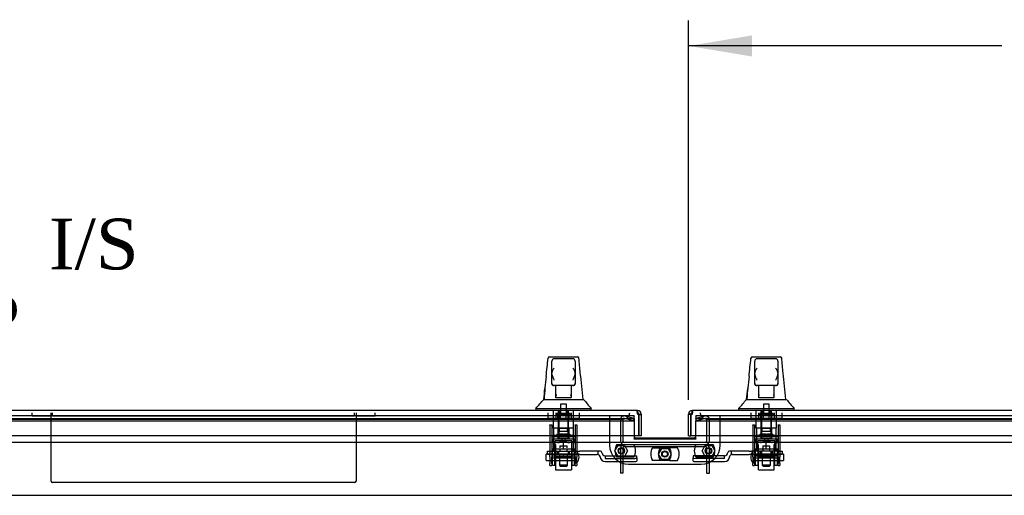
# Model space of a CAD drawing. Header units: inches. Extents: x 2 to 538, y -2 to 358.
# Tile 3 of 20: x 115 to 154, y 70 to 88. Entities that reach past the tile are written whole.
import ezdxf
from ezdxf.enums import TextEntityAlignment as Align
from ezdxf.lldxf.tags import DXFTag

# ---------------------------------------------------------------- set-up
doc = ezdxf.new("R2010")
doc.units = ezdxf.units.IN
doc.header["$MEASUREMENT"] = 0
for name, color, linetype in [('COM70220', 7, 'Continuous'), ('COM70838', 7, 'Continuous'), ('COM70839-4', 7, 'Continuous'), ('COM71045-3', 7, 'Continuous'), ('COM71046-3', 7, 'Continuous'), ('COM71052-1', 7, 'Continuous'), ('COM71053-1', 7, 'Continuous'), ('COM71054-1', 7, 'Continuous'), ('COM71145-1', 7, 'Continuous'), ('COM71146-1', 7, 'Continuous'), ('Default', 7, 'Continuous'), ('HAN13068', 7, 'Continuous'), ('HAN13068_NUT', 7, 'Continuous'), ('HAN13068_SCREW', 7, 'Continuous'), ('HAN_NUT', 7, 'Continuous'), ('NTS18147', 7, 'Continuous'), ('NTS86070', 7, 'Continuous'), ('PKT1212', 7, 'Continuous'), ('ROL87452', 7, 'Continuous'), ('RVT17786', 7, 'Continuous'), ('RVT19000', 7, 'Continuous'), ('SCC87672', 7, 'Continuous'), ('SPC87323', 7, 'Continuous'), ('STD26122', 7, 'Continuous'), ('WAF25376', 7, 'Continuous'), ('WAM30038', 7, 'Continuous')]:
    doc.layers.add(name, color=color, linetype=linetype)
doc.styles.add('SEACAD_Times_New_Roman', font='times.ttf')
tags = doc.linetypes.add('CENTER2', pattern=[1.125, 0.75, -0.125, 0.125, -0.125]).pattern_tags.tags
tags[10:11] = [DXFTag(74, 4), DXFTag(75, 0), DXFTag(340, '0'), DXFTag(46, 0.0), DXFTag(50, 0.0), DXFTag(44, 0.0), DXFTag(45, 0.0)]
tags[8:9] = [DXFTag(74, 4), DXFTag(75, 0), DXFTag(340, '0'), DXFTag(46, 0.0), DXFTag(50, 0.0), DXFTag(44, 0.0), DXFTag(45, 0.0)]
tags[6:7] = [DXFTag(74, 4), DXFTag(75, 0), DXFTag(340, '0'), DXFTag(46, 0.0), DXFTag(50, 0.0), DXFTag(44, 0.0), DXFTag(45, 0.0)]
tags[4:5] = [DXFTag(74, 4), DXFTag(75, 0), DXFTag(340, '0'), DXFTag(46, 0.0), DXFTag(50, 0.0), DXFTag(44, 0.0), DXFTag(45, 0.0)]
tags = doc.linetypes.add('HIDDEN2', pattern=[0.1875, 0.125, -0.0625]).pattern_tags.tags
tags[6:7] = [DXFTag(74, 4), DXFTag(75, 0), DXFTag(340, '0'), DXFTag(46, 0.0), DXFTag(50, 0.0), DXFTag(44, 0.0), DXFTag(45, 0.0)]
tags[4:5] = [DXFTag(74, 4), DXFTag(75, 0), DXFTag(340, '0'), DXFTag(46, 0.0), DXFTag(50, 0.0), DXFTag(44, 0.0), DXFTag(45, 0.0)]
doc.dimstyles.new('HAMMOND_(STH_-_540x360)', dxfattribs={"dimtxt": 2, "dimasz": 2.5, "dimexe": 1, "dimexo": 1, "dimgap": 0.5, "dimtad": 0, "dimtih": 1, "dimtoh": 1, "dimzin": 0, "dimdsep": 46, "dimtxsty": 'SEACAD_Times_New_Roman', "dimblk1": '_SE_FILLED', "dimblk2": '_SE_FILLED', "dimsah": 1, "dimcen": 1, "dimadec": 0, "dimazin": 0, "dimtfac": 0.8, "dimtofl": 0, "dimtmove": 0, "dimatfit": 3, "dimfxl": 1, "dimtolj": 1, "dimtzin": 0, "dimarcsym": 0})

# ---------------------------------------------------------------- blocks, each defined once
blk = doc.blocks.new('SEANNOT_GROUP3')
at = {"layer": 'Default', "color": 7, "linetype": 'CENTER2'}
blk.add_line((105.622, 69.564), (175.695, 69.564), dxfattribs=at)
blk = doc.blocks.new('SE1')
at = {"layer": 'COM70220', "color": 7, "linetype": 'HIDDEN2'}
for p, q in [((106.233, 72.565), (138.773, 72.565)), ((138.773, 72.565), (139.023, 72.565)), ((142.295, 72.565), (142.545, 72.565)), ((142.545, 72.565), (175.085, 72.565))]:
    blk.add_line(p, q, dxfattribs=at)
for centre, start, end in [((139.023, 72.815), 270, 0), ((142.295, 72.815), 180, 270)]:
    blk.add_arc(centre, 0.25, start, end, dxfattribs=at)
at = {"layer": 'COM70838', "color": 7, "linetype": 'HIDDEN2'}
for p, q in [((136.042, 71.178), (136.042, 71.303)), ((136.042, 71.303), (136.167, 71.303)), ((136.167, 71.303), (137.223, 71.303)), ((137.223, 71.303), (137.311, 71.303)), ((138.025, 71.303), (137.311, 71.303)), ((138.122, 71.303), (138.025, 71.303)), ((138.025, 71.303), (138.025, 71.175)), ((143.265, 71.303), (143.195, 71.303)), ((143.265, 71.303), (143.265, 71.164)), ((143.979, 71.303), (143.265, 71.303)), ((143.979, 71.303), (144.067, 71.303)), ((145.15, 71.303), (144.067, 71.303)), ((145.15, 71.303), (145.275, 71.303)), ((145.275, 71.303), (145.275, 71.178)), ((136.167, 71.178), (136.042, 71.178)), ((136.65, 71.178), (136.167, 71.178)), ((137.223, 71.178), (136.685, 71.178)), ((137.311, 71.178), (137.223, 71.178)), ((137.311, 71.178), (137.997, 71.178)), ((138.114, 71.061), (138.114, 71.084)), ((138.182, 71.245), (138.182, 71.243)), ((138.307, 71.12), (138.307, 71.017)), ((138.307, 71.117), (139.552, 71.117)), ((138.307, 71.017), (139.427, 71.017)), ((139.552, 71.035), (139.552, 71.117)), ((139.552, 71.035), (139.552, 70.909)), ((143.01, 71.117), (141.765, 71.117)), ((141.765, 71.117), (141.765, 71.035)), ((141.765, 70.909), (141.765, 71.035)), ((143.01, 71.017), (141.89, 71.017)), ((143.01, 71.017), (143.01, 71.12)), ((143.135, 71.243), (143.135, 71.245)), ((143.203, 71.084), (143.203, 71.061)), ((143.32, 71.178), (143.979, 71.178)), ((144.067, 71.178), (143.979, 71.178)), ((144.067, 71.178), (144.633, 71.178)), ((144.668, 71.178), (145.15, 71.178)), ((145.275, 71.178), (145.15, 71.178)), ((138.307, 70.891), (139.427, 70.891)), ((141.89, 70.891), (143.01, 70.891))]:
    blk.add_line(p, q, dxfattribs=at)
for centre, radius, start, end in [((138.122, 71.243), 0.06, 0, 90), ((143.195, 71.243), 0.06, 90, 180), ((137.997, 71.061), 0.117, 76.4554, 90), ((137.997, 71.061), 0.117, 0, 76.4554), ((138.307, 71.084), 0.193, 180, 270), ((138.307, 71.245), 0.125, 180, 270), ((143.01, 71.245), 0.125, 270, 0), ((143.01, 71.084), 0.193, 270, 0), ((143.32, 71.061), 0.117, 118.0398, 180), ((143.32, 71.061), 0.117, 90, 118.0398)]:
    blk.add_arc(centre, radius, start, end, dxfattribs=at)
for centre, major_axis, start_param, end_param in [((139.427, 71.035), (-0.125, 0), 1.570796, 3.141593), ((139.427, 70.909), (0.125, 0), 4.712389, 6.283185), ((141.89, 71.035), (-0.125, 0), 0, 1.570796), ((141.89, 70.909), (0.125, 0), 3.141593, 4.712389)]:
    blk.add_ellipse(centre, major_axis=major_axis, ratio=0.145455, start_param=start_param, end_param=end_param, dxfattribs=at)
at = {"layer": 'COM70839-4', "color": 7, "linetype": 'HIDDEN2'}
for p, q in [((136.136, 72.341), (136.206, 72.341)), ((136.136, 72.332), (136.136, 72.341)), ((136.136, 72.332), (136.136, 71.239)), ((136.206, 72.341), (136.206, 72.332)), ((136.206, 72.332), (136.206, 71.239)), ((137.128, 72.341), (137.198, 72.341)), ((137.128, 72.332), (137.128, 72.341)), ((137.128, 72.332), (137.128, 71.239)), ((137.198, 72.341), (137.198, 72.332)), ((137.198, 72.332), (137.198, 71.239)), ((144.119, 72.341), (144.189, 72.341)), ((144.119, 72.332), (144.119, 72.341)), ((144.119, 72.332), (144.119, 71.239)), ((144.189, 72.341), (144.189, 72.332)), ((144.189, 72.332), (144.189, 71.239)), ((145.111, 72.341), (145.181, 72.341)), ((145.111, 72.332), (145.111, 72.341)), ((145.111, 72.332), (145.111, 71.239)), ((145.181, 72.341), (145.181, 72.332)), ((145.181, 72.332), (145.181, 71.239)), ((136.206, 71.879), (137.128, 71.879)), ((144.189, 71.879), (145.111, 71.879)), ((136.136, 71.076), (136.136, 71.239)), ((136.136, 71.076), (136.136, 70.815)), ((136.206, 71.239), (136.206, 71.076)), ((137.128, 71.111), (136.206, 71.111)), ((136.206, 70.815), (136.206, 71.076)), ((136.206, 71.046), (137.128, 71.046)), ((137.128, 71.076), (137.128, 71.239)), ((137.128, 71.076), (137.128, 70.815)), ((137.198, 71.239), (137.198, 71.076)), ((137.198, 70.815), (137.198, 71.076)), ((144.119, 71.076), (144.119, 71.239)), ((144.119, 71.076), (144.119, 70.815)), ((144.189, 71.239), (144.189, 71.076)), ((145.111, 71.111), (144.189, 71.111)), ((144.189, 70.815), (144.189, 71.076)), ((144.189, 71.046), (145.111, 71.046)), ((145.111, 71.076), (145.111, 71.239)), ((145.111, 71.076), (145.111, 70.815)), ((145.181, 71.239), (145.181, 71.076)), ((145.181, 70.815), (145.181, 71.076)), ((136.136, 70.737), (136.136, 70.815)), ((136.136, 70.737), (136.206, 70.737)), ((136.206, 70.815), (136.206, 70.737)), ((137.128, 70.737), (137.128, 70.815)), ((137.128, 70.737), (137.198, 70.737)), ((137.198, 70.815), (137.198, 70.737)), ((144.119, 70.737), (144.119, 70.815)), ((144.119, 70.737), (144.189, 70.737)), ((144.189, 70.815), (144.189, 70.737)), ((145.111, 70.737), (145.111, 70.815)), ((145.111, 70.737), (145.181, 70.737)), ((145.181, 70.815), (145.181, 70.737))]:
    blk.add_line(p, q, dxfattribs=at)
at = {"layer": 'COM71045-3', "color": 7, "linetype": 'HIDDEN2'}
for p, q in [((139.444, 71.778), (139.444, 71.783)), ((141.874, 71.778), (139.444, 71.778)), ((141.874, 71.783), (141.874, 71.778))]:
    blk.add_line(p, q, dxfattribs=at)
at = {"layer": 'COM71046-3', "color": 7, "linetype": 'HIDDEN2'}
for p, q in [((139.444, 72.69), (106.096, 72.69)), ((106.096, 72.589), (139.444, 72.589)), ((106.096, 72.498), (139.444, 72.498)), ((139.444, 72.69), (139.444, 72.685)), ((139.444, 72.589), (139.444, 72.685)), ((139.444, 72.589), (139.444, 72.498)), ((139.444, 72.498), (139.444, 71.91)), ((141.874, 72.685), (141.874, 72.69)), ((175.221, 72.69), (141.874, 72.69)), ((141.874, 72.685), (141.874, 72.589)), ((141.874, 72.589), (175.221, 72.589)), ((141.874, 72.589), (141.874, 72.498)), ((141.874, 72.498), (175.221, 72.498)), ((141.874, 71.91), (141.874, 72.498))]:
    blk.add_line(p, q, dxfattribs=at)
at = {"layer": 'COM71046-3', "color": 7, "linetype": 'Continuous'}
for p, q in [((139.444, 71.91), (139.444, 71.783)), ((139.444, 71.783), (141.874, 71.783)), ((141.874, 71.783), (141.874, 71.91)), ((103.191, 71.659), (178.126, 71.659))]:
    blk.add_line(p, q, dxfattribs=at)
at = {"layer": 'COM71052-1', "color": 7, "linetype": 'HIDDEN2'}
for p, q in [((138.909, 72.546), (138.909, 71.708)), ((139.004, 72.546), (139.004, 71.708)), ((139.419, 72.498), (139.064, 72.593)), ((139.444, 72.589), (139.089, 72.684)), ((139.419, 72.498), (139.444, 72.589)), ((142.229, 72.684), (141.874, 72.589)), ((141.898, 72.498), (141.874, 72.589)), ((142.253, 72.593), (141.898, 72.498)), ((142.314, 71.708), (142.314, 72.546)), ((142.409, 71.708), (142.409, 72.546)), ((139.052, 71.66), (142.266, 71.66)), ((139.437, 71.565), (141.881, 71.565))]:
    blk.add_line(p, q, dxfattribs=at)
for centre, radius, start, end in [((139.052, 72.546), 0.143, 75, 180), ((139.052, 72.546), 0.048, 75, 180), ((142.266, 72.546), 0.143, 0, 105), ((142.266, 72.546), 0.048, 0, 105), ((139.052, 71.708), 0.143, 180, 270), ((139.052, 71.708), 0.048, 180, 270), ((142.266, 71.708), 0.143, 270, 0), ((142.266, 71.708), 0.048, 270, 0)]:
    blk.add_arc(centre, radius, start, end, dxfattribs=at)
at = {"layer": 'COM71053-1', "color": 7, "linetype": 'HIDDEN2'}
for p, q in [((138.909, 71.422), (138.909, 70.44)), ((139.004, 71.422), (139.004, 70.44)), ((142.266, 71.47), (139.052, 71.47)), ((142.314, 70.44), (142.314, 71.422)), ((142.409, 70.44), (142.409, 71.422)), ((139.004, 70.44), (138.909, 70.44)), ((142.314, 70.44), (142.409, 70.44))]:
    blk.add_line(p, q, dxfattribs=at)
for centre, radius, start, end in [((139.052, 71.422), 0.143, 90, 180), ((139.052, 71.422), 0.048, 90, 180), ((142.266, 71.422), 0.143, 0, 90), ((142.266, 71.422), 0.048, 0, 90)]:
    blk.add_arc(centre, radius, start, end, dxfattribs=at)
at = {"layer": 'COM71054-1', "color": 7, "linetype": 'HIDDEN2'}
for p, q in [((138.481, 72.69), (138.481, 71.541)), ((142.837, 71.541), (142.837, 72.69)), ((139.231, 70.791), (142.087, 70.791))]:
    blk.add_line(p, q, dxfattribs=at)
at = {"layer": 'COM71054-1', "color": 7, "linetype": 'Continuous'}
blk.add_line((139.504, 71.833), (141.814, 71.833), dxfattribs=at)
at = {"layer": 'COM71054-1', "color": 7, "linetype": 'HIDDEN2'}
for centre in [(138.944, 71.315), (140.659, 71.19), (142.374, 71.315)]:
    blk.add_circle(centre, 0.125, dxfattribs=at)
at = {"layer": 'COM71054-1', "color": 7, "linetype": 'Continuous'}
for centre, start, end in [((139.504, 71.893), 180, 270), ((141.814, 71.893), 270, 0)]:
    blk.add_arc(centre, 0.06, start, end, dxfattribs=at)
at = {"layer": 'COM71054-1', "color": 7, "linetype": 'HIDDEN2'}
for centre, start, end in [((139.231, 71.541), 180, 270), ((142.087, 71.541), 270, 0)]:
    blk.add_arc(centre, 0.75, start, end, dxfattribs=at)
at = {"layer": 'COM71145-1', "color": 7, "linetype": 'Continuous'}
for p, q in [((141.733, 72.91), (141.734, 72.91)), ((141.733, 72.91), (141.733, 72.84)), ((175.896, 72.91), (141.734, 72.91)), ((141.734, 72.84), (141.734, 72.91)), ((141.59, 72.743), (141.59, 72.767)), ((141.66, 72.767), (141.59, 72.767)), ((141.685, 72.743), (141.59, 72.743)), ((141.59, 71.91), (141.59, 72.743)), ((141.685, 72.767), (141.66, 72.767)), ((141.685, 72.743), (141.685, 72.767)), ((141.685, 71.91), (141.685, 72.743)), ((141.685, 72.743), (141.685, 71.91)), ((141.733, 72.84), (141.733, 72.815)), ((141.733, 72.815), (141.734, 72.815)), ((141.734, 72.815), (141.734, 72.84)), ((141.59, 71.91), (141.685, 71.91)), ((175.944, 71.91), (141.685, 71.91))]:
    blk.add_line(p, q, dxfattribs=at)
for centre, radius, start, end in [((141.733, 72.767), 0.143, 90, 180), ((141.733, 72.767), 0.048, 90, 180), ((141.676, 72.824), 0.0815, 276.7727, 315.1283)]:
    blk.add_arc(centre, radius, start, end, dxfattribs=at)
blk.add_open_spline([(141.734, 72.767), (141.738, 72.775), (141.742, 72.784), (141.748, 72.802), (141.75, 72.812), (141.754, 72.829), (141.755, 72.838), (141.757, 72.854), (141.757, 72.861), (141.757, 72.875), (141.757, 72.881), (141.755, 72.891), (141.754, 72.896), (141.75, 72.903), (141.748, 72.906), (141.742, 72.909), (141.738, 72.91), (141.734, 72.91)], degree=3, knots=[0, 0, 0, 0, 0.125, 0.125, 0.25, 0.25, 0.375, 0.375, 0.5, 0.5, 0.625, 0.625, 0.75, 0.75, 0.875, 0.875, 1, 1, 1, 1], dxfattribs=at)
blk.add_open_spline([(141.75, 72.813), (141.745, 72.814), (141.74, 72.815), (141.734, 72.815)], degree=3, dxfattribs=at)
at = {"layer": 'COM71146-1', "color": 7, "linetype": 'Continuous'}
for p, q in [((139.584, 72.91), (105.422, 72.91)), ((139.584, 72.91), (139.584, 72.91)), ((139.584, 72.84), (139.584, 72.91)), ((139.584, 72.91), (139.584, 72.84)), ((139.584, 72.84), (139.584, 72.815)), ((139.584, 72.815), (139.584, 72.84)), ((139.584, 72.815), (139.584, 72.815)), ((139.632, 72.767), (139.658, 72.767)), ((139.632, 72.767), (139.632, 72.743)), ((139.632, 71.91), (139.632, 72.743)), ((139.632, 72.743), (139.632, 71.91)), ((139.632, 72.743), (139.727, 72.743)), ((139.658, 72.767), (139.727, 72.767)), ((139.727, 72.767), (139.727, 72.743)), ((139.727, 72.743), (139.727, 71.91)), ((139.632, 71.91), (105.373, 71.91)), ((139.727, 71.91), (139.632, 71.91))]:
    blk.add_line(p, q, dxfattribs=at)
for centre, radius, start, end in [((139.584, 72.767), 0.143, 0, 90), ((139.584, 72.767), 0.048, 0, 90), ((139.642, 72.824), 0.0815, 224.8717, 263.2273)]:
    blk.add_arc(centre, radius, start, end, dxfattribs=at)
for points, knots in [([(139.584, 72.91), (139.58, 72.91), (139.576, 72.909), (139.57, 72.906), (139.568, 72.903), (139.564, 72.896), (139.563, 72.891), (139.561, 72.881), (139.56, 72.875), (139.56, 72.861), (139.561, 72.854), (139.563, 72.838), (139.564, 72.829), (139.568, 72.811), (139.57, 72.803), (139.576, 72.784), (139.58, 72.775), (139.584, 72.767)], [0, 0, 0, 0, 0.125, 0.125, 0.25, 0.25, 0.375, 0.375, 0.5, 0.5, 0.625, 0.625, 0.75, 0.75, 0.875, 0.875, 1, 1, 1, 1]), ([(139.584, 72.815), (139.581, 72.815), (139.578, 72.815), (139.573, 72.814), (139.57, 72.813), (139.568, 72.813)], [0, 0, 0, 0, 0.125, 0.125, 0.2349364, 0.2349364, 0.2349364, 0.2349364])]:
    blk.add_open_spline(points, degree=3, knots=knots, dxfattribs=at)
at = {"layer": 'HAN13068', "color": 7, "linetype": 'Continuous'}
for p, q in [((136.062, 74.969), (136.062, 74.971)), ((136.121, 75.025), (137.213, 75.025)), ((136.212, 74.382), (136.212, 74.855)), ((137.032, 74.945), (136.302, 74.945)), ((137.122, 74.855), (137.122, 74.382)), ((137.273, 74.971), (137.273, 74.969)), ((144.045, 74.969), (144.045, 74.971)), ((144.104, 75.025), (145.196, 75.025)), ((144.195, 74.382), (144.195, 74.855)), ((145.015, 74.945), (144.285, 74.945)), ((145.105, 74.855), (145.105, 74.382)), ((145.256, 74.971), (145.256, 74.969)), ((136.212, 73.975), (136.212, 74.382)), ((137.122, 74.382), (137.122, 73.975)), ((144.195, 73.975), (144.195, 74.382)), ((145.105, 74.382), (145.105, 73.975)), ((136.212, 73.945), (136.212, 73.975)), ((136.302, 73.885), (136.272, 73.885)), ((137.032, 73.885), (136.302, 73.885)), ((136.367, 73.454), (136.367, 73.885)), ((136.967, 73.885), (136.967, 73.454)), ((137.062, 73.885), (137.032, 73.885)), ((137.122, 73.975), (137.122, 73.945)), ((144.195, 73.945), (144.195, 73.975)), ((144.285, 73.885), (144.255, 73.885)), ((145.015, 73.885), (144.285, 73.885)), ((144.35, 73.454), (144.35, 73.885)), ((144.95, 73.885), (144.95, 73.454)), ((145.045, 73.885), (145.015, 73.885)), ((145.105, 73.975), (145.105, 73.945)), ((135.889, 73.345), (136.088, 73.345)), ((136.088, 73.345), (136.201, 73.345)), ((136.201, 73.345), (136.409, 73.345)), ((136.367, 73.413), (136.367, 73.454)), ((136.582, 73.41), (136.397, 73.41)), ((136.409, 73.345), (136.477, 73.345)), ((136.477, 73.345), (136.568, 73.345)), ((136.568, 73.345), (136.608, 73.345)), ((136.752, 73.41), (136.582, 73.41)), ((136.608, 73.345), (136.727, 73.345)), ((136.727, 73.345), (137.024, 73.345)), ((136.937, 73.41), (136.752, 73.41)), ((136.967, 73.454), (136.967, 73.413)), ((137.024, 73.345), (137.134, 73.345)), ((137.134, 73.345), (137.439, 73.345)), ((143.872, 73.345), (144.071, 73.345)), ((144.071, 73.345), (144.184, 73.345)), ((144.184, 73.345), (144.392, 73.345)), ((144.35, 73.413), (144.35, 73.454)), ((144.565, 73.41), (144.38, 73.41)), ((144.392, 73.345), (144.46, 73.345)), ((144.46, 73.345), (144.551, 73.345)), ((144.551, 73.345), (144.591, 73.345)), ((144.735, 73.41), (144.565, 73.41)), ((144.591, 73.345), (144.71, 73.345)), ((144.71, 73.345), (145.007, 73.345)), ((144.92, 73.41), (144.735, 73.41)), ((144.95, 73.454), (144.95, 73.413)), ((145.007, 73.345), (145.117, 73.345)), ((145.117, 73.345), (145.422, 73.345)), ((135.578, 72.993), (135.578, 72.91)), ((135.578, 72.99), (135.929, 72.99)), ((135.929, 72.99), (136.162, 72.99)), ((136.162, 72.99), (136.608, 72.99)), ((136.608, 72.99), (136.727, 72.99)), ((136.727, 72.99), (136.778, 72.99)), ((136.778, 72.99), (136.926, 72.99)), ((136.926, 72.99), (137.406, 72.99)), ((137.406, 72.99), (137.757, 72.99)), ((137.757, 72.91), (137.757, 72.993)), ((143.561, 72.993), (143.561, 72.91)), ((143.561, 72.99), (143.912, 72.99)), ((143.912, 72.99), (144.145, 72.99)), ((144.145, 72.99), (144.591, 72.99)), ((144.591, 72.99), (144.71, 72.99)), ((144.71, 72.99), (144.761, 72.99)), ((144.761, 72.99), (144.909, 72.99)), ((144.909, 72.99), (145.389, 72.99)), ((145.389, 72.99), (145.74, 72.99)), ((145.74, 72.91), (145.74, 72.993))]:
    blk.add_line(p, q, dxfattribs=at)
at = {"layer": 'HAN13068', "color": 7, "linetype": 'HIDDEN2'}
for p, q in [((136.272, 72.208), (136.272, 72.91)), ((136.468, 72.208), (136.468, 72.91)), ((136.505, 72.91), (136.505, 72.785)), ((136.83, 72.785), (136.83, 72.91)), ((136.867, 72.208), (136.867, 72.91)), ((137.063, 72.208), (137.063, 72.91)), ((144.255, 72.208), (144.255, 72.91)), ((144.451, 72.208), (144.451, 72.91)), ((144.488, 72.91), (144.488, 72.785)), ((144.813, 72.785), (144.813, 72.91)), ((144.85, 72.208), (144.85, 72.91)), ((145.046, 72.208), (145.046, 72.91)), ((136.468, 72.208), (136.272, 72.208)), ((136.867, 72.208), (136.468, 72.208)), ((136.507, 72.083), (136.507, 72.208)), ((136.667, 72.083), (136.507, 72.083)), ((136.827, 72.083), (136.667, 72.083)), ((136.827, 72.083), (136.827, 72.208)), ((137.063, 72.208), (136.867, 72.208)), ((144.451, 72.208), (144.255, 72.208)), ((144.85, 72.208), (144.451, 72.208)), ((144.49, 72.083), (144.49, 72.208)), ((144.65, 72.083), (144.49, 72.083)), ((144.81, 72.083), (144.65, 72.083)), ((144.81, 72.083), (144.81, 72.208)), ((145.046, 72.208), (144.85, 72.208)), ((136.507, 71.178), (136.507, 70.748)), ((136.827, 70.748), (136.827, 71.178)), ((144.49, 71.178), (144.49, 70.748)), ((144.81, 70.748), (144.81, 71.178)), ((136.827, 70.748), (136.507, 70.748)), ((136.507, 70.748), (136.537, 70.718)), ((136.537, 70.718), (136.797, 70.718)), ((136.797, 70.718), (136.827, 70.748)), ((144.81, 70.748), (144.49, 70.748)), ((144.49, 70.748), (144.52, 70.718)), ((144.52, 70.718), (144.78, 70.718)), ((144.78, 70.718), (144.81, 70.748))]:
    blk.add_line(p, q, dxfattribs=at)
at = {"layer": 'HAN13068', "color": 7, "linetype": 'Continuous'}
for centre, radius, start, end in [((136.121, 74.965), 0.06, 89.9925, 174.0071), ((136.302, 74.855), 0.09, 90, 180), ((137.032, 74.855), 0.09, 0, 90), ((137.213, 74.965), 0.06, 5.5758, 90.0089), ((144.104, 74.965), 0.06, 89.9925, 174.0071), ((144.285, 74.855), 0.09, 90, 180), ((145.015, 74.855), 0.09, 0, 90), ((145.196, 74.965), 0.06, 5.5758, 90.0089), ((136.472, 74.374), 0.259, 130.7149, 177.9019), ((136.863, 74.374), 0.259, 2.0981, 49.2851), ((144.455, 74.374), 0.259, 130.7149, 177.9019), ((144.846, 74.374), 0.259, 2.0981, 49.2851), ((151.802, 72.348), 15.93, 173.1476, 176.4108), ((136.253, 74.382), 0.0411, 178.3464, 179.9974), ((137.081, 74.382), 0.0411, 0.0026, 1.6536), ((75.413, 67.3), 62.32, 5.56591, 6.52159), ((159.785, 72.348), 15.93, 173.1476, 176.4108), ((144.236, 74.382), 0.0411, 178.3464, 179.9974), ((145.064, 74.382), 0.0411, 0.0026, 1.6536), ((83.396, 67.3), 62.32, 5.56591, 6.52159), ((136.302, 73.975), 0.09, 180, 270), ((136.272, 73.945), 0.06, 180, 270), ((137.032, 73.975), 0.09, 270, 0), ((137.062, 73.945), 0.06, 270, 0), ((144.285, 73.975), 0.09, 180, 270), ((144.255, 73.945), 0.06, 180, 270), ((145.015, 73.975), 0.09, 270, 0), ((145.045, 73.945), 0.06, 270, 0), ((131.786, 76.622), 5.251, 316.2334, 321.3827), ((149.873, 83.534), 16.062, 219.3746, 221.0327), ((139.769, 76.622), 5.251, 316.2334, 321.3827), ((157.856, 83.534), 16.062, 219.3746, 221.0327)]:
    blk.add_arc(centre, radius, start, end, dxfattribs=at)
for points in [[(135.986, 74.248), (136.011, 74.489), (136.037, 74.729), (136.062, 74.969)], [(137.33, 74.378), (137.311, 74.575), (137.292, 74.772), (137.273, 74.969)], [(143.969, 74.248), (143.994, 74.489), (144.02, 74.729), (144.045, 74.969)], [(145.313, 74.378), (145.294, 74.575), (145.275, 74.772), (145.256, 74.969)], [(135.892, 73.345), (135.907, 73.488), (135.922, 73.63), (135.937, 73.773)], [(143.875, 73.345), (143.89, 73.488), (143.905, 73.63), (143.92, 73.773)]]:
    blk.add_open_spline(points, degree=3, dxfattribs=at)
for points, knots in [([(136.302, 74.1), (136.297, 74.112), (136.292, 74.124), (136.282, 74.148), (136.277, 74.161), (136.262, 74.197), (136.252, 74.221), (136.24, 74.257), (136.236, 74.268), (136.229, 74.292), (136.225, 74.304), (136.217, 74.339), (136.213, 74.361), (136.212, 74.383)], [0, 0, 0, 0, 0.125, 0.125, 0.25, 0.25, 0.5, 0.5, 0.625, 0.625, 0.75, 0.75, 1, 1, 1, 1]), ([(137.122, 74.383), (137.122, 74.361), (137.118, 74.339), (137.11, 74.304), (137.106, 74.292), (137.099, 74.268), (137.095, 74.257), (137.082, 74.221), (137.073, 74.197), (137.058, 74.161), (137.053, 74.148), (137.043, 74.124), (137.038, 74.112), (137.032, 74.1)], [0, 0, 0, 0, 0.25, 0.25, 0.375, 0.375, 0.5, 0.5, 0.75, 0.75, 0.875, 0.875, 1, 1, 1, 1]), ([(144.285, 74.1), (144.28, 74.112), (144.275, 74.124), (144.265, 74.148), (144.26, 74.161), (144.245, 74.197), (144.235, 74.221), (144.223, 74.257), (144.219, 74.268), (144.212, 74.292), (144.208, 74.304), (144.2, 74.339), (144.196, 74.361), (144.195, 74.383)], [0, 0, 0, 0, 0.125, 0.125, 0.25, 0.25, 0.5, 0.5, 0.625, 0.625, 0.75, 0.75, 1, 1, 1, 1]), ([(145.105, 74.383), (145.105, 74.361), (145.101, 74.339), (145.093, 74.304), (145.089, 74.292), (145.082, 74.268), (145.078, 74.257), (145.065, 74.221), (145.056, 74.197), (145.041, 74.161), (145.036, 74.148), (145.026, 74.124), (145.021, 74.112), (145.015, 74.1)], [0, 0, 0, 0, 0.25, 0.25, 0.375, 0.375, 0.5, 0.5, 0.75, 0.75, 0.875, 0.875, 1, 1, 1, 1]), ([(136.367, 73.454), (136.367, 73.46), (136.369, 73.466), (136.372, 73.479), (136.375, 73.486), (136.383, 73.506), (136.39, 73.521), (136.397, 73.535)], [0, 0, 0, 0, 0.25, 0.25, 0.5, 0.5, 1, 1, 1, 1]), ([(136.397, 73.41), (136.393, 73.41), (136.389, 73.41), (136.382, 73.41), (136.379, 73.41), (136.373, 73.41), (136.371, 73.411), (136.368, 73.412), (136.367, 73.412), (136.367, 73.413)], [0, 0, 0, 0, 0.25, 0.25, 0.5, 0.5, 0.75, 0.75, 1, 1, 1, 1]), ([(136.937, 73.535), (136.944, 73.521), (136.951, 73.506), (136.96, 73.486), (136.962, 73.479), (136.966, 73.466), (136.967, 73.46), (136.967, 73.454)], [0, 0, 0, 0, 0.5, 0.5, 0.75, 0.75, 1, 1, 1, 1]), ([(136.967, 73.413), (136.967, 73.412), (136.967, 73.412), (136.964, 73.411), (136.961, 73.41), (136.953, 73.41), (136.945, 73.41), (136.937, 73.41)], [0, 0, 0, 0, 0.25, 0.25, 0.5, 0.5, 1, 1, 1, 1]), ([(144.35, 73.454), (144.35, 73.46), (144.352, 73.466), (144.355, 73.479), (144.358, 73.486), (144.366, 73.506), (144.373, 73.521), (144.38, 73.535)], [0, 0, 0, 0, 0.25, 0.25, 0.5, 0.5, 1, 1, 1, 1]), ([(144.38, 73.41), (144.376, 73.41), (144.372, 73.41), (144.365, 73.41), (144.362, 73.41), (144.356, 73.41), (144.354, 73.411), (144.351, 73.412), (144.35, 73.412), (144.35, 73.413)], [0, 0, 0, 0, 0.25, 0.25, 0.5, 0.5, 0.75, 0.75, 1, 1, 1, 1]), ([(144.92, 73.535), (144.927, 73.521), (144.934, 73.506), (144.943, 73.486), (144.945, 73.479), (144.949, 73.466), (144.95, 73.46), (144.95, 73.454)], [0, 0, 0, 0, 0.5, 0.5, 0.75, 0.75, 1, 1, 1, 1]), ([(144.95, 73.413), (144.95, 73.412), (144.95, 73.412), (144.947, 73.411), (144.944, 73.41), (144.936, 73.41), (144.928, 73.41), (144.92, 73.41)], [0, 0, 0, 0, 0.25, 0.25, 0.5, 0.5, 1, 1, 1, 1])]:
    blk.add_open_spline(points, degree=3, knots=knots, dxfattribs=at)
at = {"layer": 'HAN13068_NUT', "color": 7, "linetype": 'HIDDEN2'}
for p, q in [((136.667, 71.708), (136.335, 71.708)), ((136.335, 71.383), (136.335, 71.708)), ((137, 71.708), (136.667, 71.708)), ((136.667, 71.383), (136.667, 71.708)), ((137, 71.383), (137, 71.708)), ((144.65, 71.708), (144.318, 71.708)), ((144.318, 71.383), (144.318, 71.708)), ((144.983, 71.708), (144.65, 71.708)), ((144.65, 71.383), (144.65, 71.708)), ((144.983, 71.383), (144.983, 71.708)), ((136.501, 71.383), (136.335, 71.383)), ((136.335, 71.383), (136.335, 71.333)), ((136.667, 71.383), (136.501, 71.383)), ((136.834, 71.383), (136.667, 71.383)), ((137, 71.383), (136.834, 71.383)), ((137, 71.333), (137, 71.383)), ((144.484, 71.383), (144.318, 71.383)), ((144.318, 71.383), (144.318, 71.333)), ((144.65, 71.383), (144.484, 71.383)), ((144.817, 71.383), (144.65, 71.383)), ((144.983, 71.383), (144.817, 71.383)), ((144.983, 71.333), (144.983, 71.383))]:
    blk.add_line(p, q, dxfattribs=at)
for centre, start, end in [((136.365, 71.333), 180, 270), ((136.97, 71.333), 270, 0), ((144.348, 71.333), 180, 270), ((144.953, 71.333), 270, 0)]:
    blk.add_arc(centre, 0.03, start, end, dxfattribs=at)
at = {"layer": 'HAN13068_SCREW', "color": 7, "linetype": 'HIDDEN2'}
for p, q in [((136.783, 73.16), (136.551, 73.16)), ((136.551, 73.16), (136.551, 72.785)), ((136.783, 72.785), (136.783, 73.16)), ((144.766, 73.16), (144.534, 73.16)), ((144.534, 73.16), (144.534, 72.785)), ((144.766, 72.785), (144.766, 73.16)), ((136.93, 72.785), (136.405, 72.785)), ((136.405, 72.785), (136.405, 72.715)), ((136.93, 72.715), (136.405, 72.715)), ((136.445, 72.578), (136.445, 72.715)), ((136.445, 72.578), (136.556, 72.578)), ((136.556, 72.578), (136.556, 72.715)), ((136.556, 72.578), (136.779, 72.578)), ((136.779, 72.578), (136.779, 72.715)), ((136.779, 72.578), (136.89, 72.578)), ((136.89, 72.578), (136.89, 72.715)), ((136.93, 72.715), (136.93, 72.785)), ((144.913, 72.785), (144.388, 72.785)), ((144.388, 72.785), (144.388, 72.715)), ((144.913, 72.715), (144.388, 72.715)), ((144.428, 72.578), (144.428, 72.715)), ((144.428, 72.578), (144.539, 72.578)), ((144.539, 72.578), (144.539, 72.715)), ((144.539, 72.578), (144.762, 72.578)), ((144.762, 72.578), (144.762, 72.715)), ((144.762, 72.578), (144.873, 72.578)), ((144.873, 72.578), (144.873, 72.715)), ((144.913, 72.715), (144.913, 72.785))]:
    blk.add_line(p, q, dxfattribs=at)
at = {"layer": 'HAN_NUT', "color": 7, "linetype": 'HIDDEN2'}
for p, q in [((136.055, 72.815), (136.055, 72.6)), ((136.055, 72.6), (136.361, 72.6)), ((136.361, 72.815), (136.361, 72.6)), ((136.361, 72.6), (136.973, 72.6)), ((136.973, 72.815), (136.973, 72.6)), ((136.973, 72.6), (137.279, 72.6)), ((137.279, 72.815), (137.279, 72.6)), ((144.038, 72.815), (144.038, 72.6)), ((144.038, 72.6), (144.344, 72.6)), ((144.344, 72.815), (144.344, 72.6)), ((144.344, 72.6), (144.956, 72.6)), ((144.956, 72.815), (144.956, 72.6)), ((144.956, 72.6), (145.262, 72.6)), ((145.262, 72.815), (145.262, 72.6))]:
    blk.add_line(p, q, dxfattribs=at)
at = {"layer": 'NTS18147', "color": 7, "linetype": 'HIDDEN2'}
for p, q in [((136.887, 72.211), (136.447, 72.211)), ((136.447, 72.211), (136.447, 72.211)), ((136.447, 72.211), (136.887, 72.211)), ((136.447, 72.211), (136.447, 71.773)), ((136.887, 72.211), (136.887, 72.211)), ((136.887, 71.773), (136.887, 72.211)), ((144.87, 72.211), (144.43, 72.211)), ((144.43, 72.211), (144.87, 72.211)), ((144.43, 72.211), (144.43, 71.773)), ((144.87, 71.773), (144.87, 72.211)), ((136.272, 71.773), (136.204, 71.773)), ((136.204, 71.773), (136.204, 71.773)), ((136.272, 71.773), (136.204, 71.773)), ((136.204, 71.773), (136.204, 71.71)), ((136.204, 71.71), (136.272, 71.71)), ((136.204, 71.71), (136.272, 71.71)), ((136.204, 71.71), (136.204, 71.648)), ((136.267, 71.648), (136.267, 71.71)), ((136.599, 71.773), (136.272, 71.773)), ((136.272, 71.773), (136.272, 71.773)), ((136.599, 71.773), (136.272, 71.773)), ((136.272, 71.71), (136.272, 71.773)), ((136.735, 71.773), (136.599, 71.773)), ((136.599, 71.773), (136.599, 71.773)), ((136.735, 71.773), (136.599, 71.773)), ((136.599, 71.773), (136.599, 71.71)), ((136.599, 71.71), (136.735, 71.71)), ((136.599, 71.71), (136.735, 71.71)), ((137.062, 71.773), (136.735, 71.773)), ((136.735, 71.773), (136.735, 71.773)), ((137.062, 71.773), (136.735, 71.773)), ((136.735, 71.71), (136.735, 71.773)), ((137.13, 71.773), (137.062, 71.773)), ((137.062, 71.773), (137.062, 71.773)), ((137.13, 71.773), (137.062, 71.773)), ((137.062, 71.773), (137.062, 71.71)), ((137.062, 71.71), (137.13, 71.71)), ((137.062, 71.71), (137.13, 71.71)), ((137.067, 71.71), (137.067, 71.648)), ((137.13, 71.773), (137.13, 71.773)), ((137.13, 71.71), (137.13, 71.773)), ((137.13, 71.71), (137.13, 71.648)), ((144.255, 71.773), (144.187, 71.773)), ((144.255, 71.773), (144.187, 71.773)), ((144.187, 71.773), (144.187, 71.71)), ((144.187, 71.71), (144.255, 71.71)), ((144.187, 71.71), (144.255, 71.71)), ((144.187, 71.71), (144.187, 71.648)), ((144.25, 71.71), (144.25, 71.648)), ((144.582, 71.773), (144.255, 71.773)), ((144.582, 71.773), (144.255, 71.773)), ((144.255, 71.71), (144.255, 71.773)), ((144.255, 71.71), (144.255, 71.71)), ((144.43, 71.773), (144.43, 71.773)), ((144.718, 71.773), (144.582, 71.773)), ((144.718, 71.773), (144.582, 71.773)), ((144.582, 71.773), (144.582, 71.71)), ((144.582, 71.71), (144.718, 71.71)), ((144.582, 71.71), (144.582, 71.71)), ((144.582, 71.71), (144.718, 71.71)), ((145.045, 71.773), (144.718, 71.773)), ((145.045, 71.773), (144.718, 71.773)), ((144.718, 71.71), (144.718, 71.773)), ((144.718, 71.71), (144.718, 71.71)), ((144.87, 71.773), (144.87, 71.773)), ((145.113, 71.773), (145.045, 71.773)), ((145.113, 71.773), (145.045, 71.773)), ((145.045, 71.773), (145.045, 71.71)), ((145.045, 71.71), (145.113, 71.71)), ((145.045, 71.71), (145.045, 71.71)), ((145.045, 71.71), (145.113, 71.71)), ((145.05, 71.71), (145.05, 71.648)), ((145.113, 71.71), (145.113, 71.773)), ((145.113, 71.71), (145.113, 71.648)), ((136.204, 71.648), (136.267, 71.648)), ((136.204, 71.648), (136.267, 71.648)), ((136.436, 71.648), (136.467, 71.648)), ((136.436, 71.648), (136.467, 71.648)), ((136.867, 71.648), (136.899, 71.648)), ((136.867, 71.648), (136.899, 71.648)), ((137.067, 71.648), (137.13, 71.648)), ((137.067, 71.648), (137.13, 71.648)), ((144.187, 71.648), (144.25, 71.648)), ((144.187, 71.648), (144.25, 71.648)), ((144.419, 71.648), (144.45, 71.648)), ((144.419, 71.648), (144.45, 71.648)), ((144.85, 71.648), (144.882, 71.648)), ((144.85, 71.648), (144.882, 71.648)), ((145.05, 71.648), (145.113, 71.648)), ((145.05, 71.648), (145.113, 71.648))]:
    blk.add_line(p, q, dxfattribs=at)
for centre, start_param, end_param in [((136.436, 71.967), 2.506883, 3.776302), ((136.436, 71.967), 3.141593, 3.776302), ((136.467, 71.967), 3.141593, 3.776302), ((136.867, 71.967), 2.506883, 2.741094), ((136.867, 71.967), 2.506883, 3.141593), ((136.899, 71.967), 2.506883, 3.342489), ((136.899, 71.967), 2.506883, 3.776302), ((144.419, 71.967), 2.506883, 3.776302), ((144.419, 71.967), 2.506883, 3.776302), ((144.45, 71.967), 3.141593, 3.776302), ((144.85, 71.967), 2.506883, 3.141593), ((144.85, 71.967), 2.506883, 3.141593), ((144.882, 71.967), 2.506883, 3.141593), ((144.882, 71.967), 2.506883, 3.776302), ((136.467, 71.967), 3.141593, 3.342489), ((136.867, 71.967), 2.941796, 3.141593)]:
    blk.add_ellipse(centre, major_axis=(0, 0.318), ratio=0.866025, start_param=start_param, end_param=end_param, dxfattribs=at)
at = {"layer": 'NTS86070', "color": 7, "linetype": 'HIDDEN2'}
for p, q in [((138.761, 71.565), (139.437, 71.565)), ((140.166, 71.44), (140.842, 71.44)), ((141.152, 71.44), (140.842, 71.44)), ((141.881, 71.565), (142.557, 71.565)), ((139.437, 71.065), (138.761, 71.065)), ((140.842, 70.94), (140.166, 70.94)), ((140.842, 70.94), (141.152, 70.94)), ((142.557, 71.065), (141.881, 71.065))]:
    blk.add_line(p, q, dxfattribs=at)
for centre in [(138.944, 71.315), (142.374, 71.315), (140.659, 71.19)]:
    blk.add_circle(centre, 0.101, dxfattribs=at)
for centre, start, end in [((139.194, 71.315), 150, 210), ((139.004, 71.315), 330, 30), ((140.599, 71.19), 150, 210), ((140.909, 71.19), 150, 210), ((140.409, 71.19), 330, 30), ((140.719, 71.19), 330, 30), ((142.314, 71.315), 150, 210), ((142.124, 71.315), 330, 30)]:
    blk.add_arc(centre, 0.5, start, end, dxfattribs=at)
at = {"layer": 'PKT1212', "color": 7, "linetype": 'HIDDEN2'}
for p, q in [((115.753, 72.69), (115.753, 72.815)), ((115.753, 72.69), (116.503, 72.69)), ((116.503, 72.69), (116.503, 72.815)), ((116.503, 70.125), (116.503, 72.69)), ((116.563, 72.69), (116.563, 72.815)), ((116.563, 72.69), (117.309, 72.69)), ((117.309, 72.69), (127.693, 72.69)), ((127.693, 72.69), (128.443, 72.69)), ((128.443, 72.69), (128.443, 72.815)), ((128.503, 72.815), (128.503, 72.69)), ((128.503, 72.69), (128.503, 70.125)), ((128.503, 72.69), (129.253, 72.69)), ((129.253, 72.69), (129.253, 72.815)), ((128.443, 70.065), (116.563, 70.065))]:
    blk.add_line(p, q, dxfattribs=at)
for centre, start, end in [((116.563, 70.125), 180, 270), ((128.443, 70.125), 270, 0)]:
    blk.add_arc(centre, 0.06, start, end, dxfattribs=at)
at = {"layer": 'ROL87452', "color": 7, "linetype": 'HIDDEN2'}
for p, q in [((136.355, 71.564), (136.355, 70.564)), ((136.98, 71.564), (136.98, 70.564)), ((144.338, 70.564), (144.338, 71.564)), ((144.963, 70.564), (144.963, 71.564)), ((136.355, 70.564), (136.98, 70.564)), ((144.338, 70.564), (144.963, 70.564))]:
    blk.add_line(p, q, dxfattribs=at)
at = {"layer": 'RVT17786', "color": 7, "linetype": 'HIDDEN2'}
for p, q in [((135.988, 70.939), (135.988, 71.189)), ((137.198, 71.189), (135.988, 71.189)), ((135.988, 70.939), (137.198, 70.939)), ((145.329, 71.189), (144.119, 71.189)), ((144.119, 70.939), (145.329, 70.939)), ((145.329, 71.189), (145.329, 70.939))]:
    blk.add_line(p, q, dxfattribs=at)
for centre, start, end in [((136.965, 71.064), 317.1291, 42.8709), ((144.353, 71.064), 137.1291, 222.8709)]:
    blk.add_arc(centre, 0.318, start, end, dxfattribs=at)
at = {"layer": 'RVT19000', "color": 7, "linetype": 'HIDDEN2'}
for p, q in [((136.472, 71.303), (136.472, 71.178)), ((136.527, 71.515), (136.808, 71.515)), ((136.527, 71.515), (136.527, 71.435)), ((136.527, 71.365), (136.527, 71.303)), ((136.808, 71.435), (136.808, 71.515)), ((136.808, 71.303), (136.808, 71.365)), ((136.862, 71.178), (136.862, 71.303)), ((144.455, 71.303), (144.455, 71.178)), ((144.51, 71.515), (144.791, 71.515)), ((144.51, 71.515), (144.51, 71.303)), ((144.791, 71.303), (144.791, 71.515)), ((144.845, 71.178), (144.845, 71.303)), ((136.355, 71.065), (136.98, 71.065)), ((136.65, 71.178), (136.685, 71.178)), ((144.338, 71.065), (144.963, 71.065)), ((144.633, 71.178), (144.668, 71.178))]:
    blk.add_line(p, q, dxfattribs=at)
at = {"layer": 'SCC87672', "color": 7, "linetype": 'HIDDEN2'}
for p, q in [((138.694, 71.315), (138.819, 71.531)), ((138.819, 71.099), (138.694, 71.315)), ((138.819, 71.531), (139.069, 71.531)), ((139.069, 71.531), (139.193, 71.315)), ((139.193, 71.315), (139.069, 71.099)), ((140.409, 71.19), (140.534, 71.406)), ((140.534, 71.406), (140.784, 71.406)), ((140.784, 71.406), (140.908, 71.19)), ((142.124, 71.315), (142.249, 71.531)), ((142.249, 71.099), (142.124, 71.315)), ((142.249, 71.531), (142.499, 71.531)), ((142.499, 71.531), (142.623, 71.315)), ((142.623, 71.315), (142.499, 71.099)), ((139.069, 71.099), (138.819, 71.099)), ((140.534, 70.974), (140.409, 71.19)), ((140.784, 70.974), (140.534, 70.974)), ((140.908, 71.19), (140.784, 70.974)), ((142.499, 71.099), (142.249, 71.099))]:
    blk.add_line(p, q, dxfattribs=at)
for centre in [(138.944, 71.315), (140.659, 71.19), (142.374, 71.315)]:
    blk.add_circle(centre, 0.123, dxfattribs=at)
at = {"layer": 'SPC87323', "color": 7, "linetype": 'HIDDEN2'}
for p, q in [((136.275, 72.208), (136.275, 71.303)), ((137.06, 71.303), (137.06, 72.208)), ((144.258, 72.208), (144.258, 71.303)), ((145.043, 71.303), (145.043, 72.208)), ((136.43, 71.178), (136.43, 71.303)), ((136.44, 71.178), (136.44, 71.303)), ((136.895, 71.178), (136.895, 71.303)), ((136.905, 71.178), (136.905, 71.303)), ((144.413, 71.178), (144.413, 71.303)), ((144.423, 71.178), (144.423, 71.303)), ((144.878, 71.178), (144.878, 71.303)), ((144.888, 71.178), (144.888, 71.303))]:
    blk.add_line(p, q, dxfattribs=at)
at = {"layer": 'STD26122', "color": 7, "linetype": 'HIDDEN2'}
for p, q in [((136.517, 72.815), (136.482, 72.78)), ((136.482, 72.78), (136.852, 72.78)), ((136.482, 72.78), (136.482, 71.815)), ((136.852, 72.78), (136.817, 72.815)), ((136.852, 71.815), (136.852, 72.78)), ((144.5, 72.815), (144.465, 72.78)), ((144.465, 72.78), (144.835, 72.78)), ((144.465, 72.78), (144.465, 71.815)), ((144.835, 72.78), (144.8, 72.815)), ((144.835, 71.815), (144.835, 72.78)), ((136.482, 71.815), (136.852, 71.815)), ((144.465, 71.815), (144.835, 71.815))]:
    blk.add_line(p, q, dxfattribs=at)
at = {"layer": 'WAF25376', "color": 7, "linetype": 'HIDDEN2'}
for p, q in [((136.231, 70.749), (136.231, 71.379)), ((136.331, 71.379), (136.231, 71.379)), ((136.331, 70.749), (136.331, 71.379)), ((137.004, 70.749), (137.004, 71.379)), ((137.104, 71.379), (137.004, 71.379)), ((137.104, 70.749), (137.104, 71.379)), ((144.214, 71.379), (144.214, 70.749)), ((144.314, 71.379), (144.214, 71.379)), ((144.314, 71.379), (144.314, 70.749)), ((144.987, 70.749), (144.987, 71.379)), ((145.087, 71.379), (144.987, 71.379)), ((145.087, 70.749), (145.087, 71.379)), ((136.231, 70.749), (136.331, 70.749)), ((137.004, 70.749), (137.104, 70.749)), ((144.214, 70.749), (144.314, 70.749)), ((144.987, 70.749), (145.087, 70.749))]:
    blk.add_line(p, q, dxfattribs=at)
at = {"layer": 'WAM30038', "color": 7, "linetype": 'HIDDEN2'}
for p, q in [((137.042, 71.922), (136.292, 71.922)), ((136.292, 71.922), (136.292, 71.898)), ((136.292, 71.922), (137.042, 71.922)), ((136.292, 71.922), (136.292, 71.922)), ((137.042, 71.898), (136.292, 71.898)), ((136.292, 71.898), (137.042, 71.898)), ((136.439, 71.986), (136.494, 71.986)), ((136.439, 71.986), (136.494, 71.986)), ((136.494, 71.986), (136.465, 71.942)), ((136.482, 71.932), (136.506, 71.97)), ((136.49, 71.942), (136.518, 71.986)), ((136.506, 71.97), (136.494, 71.986)), ((136.506, 71.97), (136.494, 71.986)), ((136.518, 71.986), (136.65, 71.986)), ((136.518, 71.986), (136.65, 71.986)), ((136.65, 71.986), (136.65, 71.942)), ((136.685, 71.986), (136.816, 71.986)), ((136.685, 71.942), (136.685, 71.986)), ((136.685, 71.986), (136.816, 71.986)), ((136.816, 71.986), (136.845, 71.942)), ((136.841, 71.986), (136.828, 71.97)), ((136.841, 71.986), (136.828, 71.97)), ((136.828, 71.97), (136.853, 71.932)), ((136.841, 71.986), (136.896, 71.986)), ((136.869, 71.942), (136.841, 71.986)), ((136.841, 71.986), (136.896, 71.986)), ((137.042, 71.898), (137.042, 71.922)), ((137.042, 71.922), (137.042, 71.922)), ((144.275, 71.922), (145.025, 71.922)), ((145.025, 71.922), (144.275, 71.922)), ((144.275, 71.922), (144.275, 71.898)), ((144.275, 71.898), (145.025, 71.898)), ((144.275, 71.898), (144.275, 71.898)), ((145.025, 71.898), (144.275, 71.898)), ((144.422, 71.986), (144.477, 71.986)), ((144.422, 71.986), (144.477, 71.986)), ((144.477, 71.986), (144.448, 71.942)), ((144.465, 71.932), (144.489, 71.97)), ((144.473, 71.942), (144.501, 71.986)), ((144.489, 71.97), (144.477, 71.986)), ((144.489, 71.97), (144.477, 71.986)), ((144.501, 71.986), (144.633, 71.986)), ((144.501, 71.986), (144.633, 71.986)), ((144.633, 71.986), (144.633, 71.942)), ((144.668, 71.986), (144.799, 71.986)), ((144.668, 71.986), (144.799, 71.986)), ((144.668, 71.942), (144.668, 71.986)), ((144.799, 71.986), (144.828, 71.942)), ((144.824, 71.986), (144.811, 71.97)), ((144.824, 71.986), (144.811, 71.97)), ((144.811, 71.97), (144.836, 71.932)), ((144.824, 71.986), (144.879, 71.986)), ((144.824, 71.986), (144.879, 71.986)), ((144.852, 71.942), (144.824, 71.986)), ((145.025, 71.898), (145.025, 71.922)), ((145.025, 71.898), (145.025, 71.898))]:
    blk.add_line(p, q, dxfattribs=at)
for centre, radius, start, end in [((135.762, 72.51), 0.854, 316.5547, 318.2901), ((136.668, 71.941), 0.0182, 177.1609, 267.9942), ((136.667, 71.941), 0.0181, 271.7718, 3.073), ((137.57, 72.507), 0.85, 221.7058, 223.4493), ((143.745, 72.51), 0.854, 316.5547, 318.2901), ((144.651, 71.941), 0.0182, 177.1609, 267.9942), ((144.65, 71.941), 0.0181, 271.7718, 3.073), ((145.553, 72.507), 0.85, 221.7058, 223.4493)]:
    blk.add_arc(centre, radius, start, end, dxfattribs=at)
for points, knots in [([(136.399, 71.942), (136.401, 71.944), (136.403, 71.946), (136.405, 71.948), (136.416, 71.961), (136.428, 71.974), (136.439, 71.986)], [0, 0, 0, 0, 0.141448, 0.141448, 0.141448, 1, 1, 1, 1]), ([(136.465, 71.942), (136.464, 71.939), (136.463, 71.937), (136.461, 71.933), (136.46, 71.931), (136.46, 71.929), (136.46, 71.928), (136.46, 71.928)], [0, 0, 0, 0, 0.25, 0.25, 0.5, 0.5, 0.5626015, 0.5626015, 0.5626015, 0.5626015]), ([(136.465, 71.922), (136.467, 71.922), (136.47, 71.923), (136.475, 71.926), (136.477, 71.927), (136.484, 71.933), (136.487, 71.937), (136.49, 71.942)], [0, 0, 0, 0, 0.25, 0.25, 0.5, 0.5, 1, 1, 1, 1]), ([(136.845, 71.942), (136.846, 71.939), (136.848, 71.937), (136.851, 71.933), (136.853, 71.931), (136.858, 71.927), (136.86, 71.926), (136.865, 71.923), (136.867, 71.922), (136.869, 71.922)], [0, 0, 0, 0, 0.25, 0.25, 0.5, 0.5, 0.75, 0.75, 1, 1, 1, 1]), ([(136.875, 71.928), (136.875, 71.928), (136.875, 71.929), (136.874, 71.933), (136.872, 71.937), (136.869, 71.942)], [0.4389304, 0.4389304, 0.4389304, 0.4389304, 0.5, 0.5, 1, 1, 1, 1]), ([(136.896, 71.986), (136.907, 71.974), (136.919, 71.961), (136.93, 71.948), (136.932, 71.946), (136.934, 71.944), (136.936, 71.942)], [0, 0, 0, 0, 0.858552, 0.858552, 0.858552, 1, 1, 1, 1]), ([(144.382, 71.942), (144.384, 71.944), (144.386, 71.946), (144.388, 71.948), (144.399, 71.961), (144.411, 71.974), (144.422, 71.986)], [0, 0, 0, 0, 0.141448, 0.141448, 0.141448, 1, 1, 1, 1]), ([(144.448, 71.942), (144.447, 71.939), (144.446, 71.937), (144.444, 71.933), (144.443, 71.931), (144.443, 71.929), (144.443, 71.928), (144.443, 71.928)], [0, 0, 0, 0, 0.25, 0.25, 0.5, 0.5, 0.5626015, 0.5626015, 0.5626015, 0.5626015]), ([(144.448, 71.922), (144.45, 71.922), (144.453, 71.923), (144.458, 71.926), (144.46, 71.927), (144.467, 71.933), (144.47, 71.937), (144.473, 71.942)], [0, 0, 0, 0, 0.25, 0.25, 0.5, 0.5, 1, 1, 1, 1]), ([(144.828, 71.942), (144.829, 71.939), (144.831, 71.937), (144.834, 71.933), (144.836, 71.931), (144.841, 71.927), (144.843, 71.926), (144.848, 71.923), (144.85, 71.922), (144.852, 71.922)], [0, 0, 0, 0, 0.25, 0.25, 0.5, 0.5, 0.75, 0.75, 1, 1, 1, 1]), ([(144.858, 71.928), (144.858, 71.928), (144.858, 71.929), (144.857, 71.933), (144.855, 71.937), (144.852, 71.942)], [0.4389304, 0.4389304, 0.4389304, 0.4389304, 0.5, 0.5, 1, 1, 1, 1]), ([(144.879, 71.986), (144.89, 71.974), (144.902, 71.961), (144.913, 71.948), (144.915, 71.946), (144.917, 71.944), (144.919, 71.942)], [0, 0, 0, 0, 0.858552, 0.858552, 0.858552, 1, 1, 1, 1])]:
    blk.add_open_spline(points, degree=3, knots=knots, dxfattribs=at)
blk = doc.blocks.new('DMBLK89')
at = {"layer": 'Default', "linetype": 'Continuous', "transparency": 16777216}
for points in [[(144.09, 87.68), (141.59, 87.264), (144.09, 86.847)], [(173.539, 87.68), (173.539, 86.847), (176.039, 87.264)]]:
    blk.add_hatch(color=7, dxfattribs=at).paths.add_polyline_path(points)
at = {"layer": 'Default', "color": 7, "linetype": 'Continuous', "transparency": 16777216}
for p, q in [((141.59, 73.327), (141.59, 88.264)), ((176.039, 73.565), (176.039, 88.264)), ((153.921, 87.264), (141.59, 87.264)), ((176.039, 87.264), (163.709, 87.264))]:
    blk.add_line(p, q, dxfattribs=at)
at = {"layer": 'Default', "color": 7, "linetype": 'Continuous', "transparency": 16777216, "style": 'SEACAD_Times_New_Roman'}
for s, p in [('34.45', (155.403, 88.264)), ('DOOR', (154.621, 85.264)), ('TYP', (156.019, 82.264))]:
    blk.add_text(s, height=2, dxfattribs=at).set_placement(p, align=Align.TOP_LEFT)
blk = doc.blocks.new('_SE_FILLED')
at = {"color": 0}
blk.add_line((0, 0), (-1, 0), dxfattribs=at)
blk.add_solid([(0, 0), (-1, -0.1665), (-1, 0.1665), (0, 0)], dxfattribs=at)
blk = doc.blocks.new('DMBLK99')
at = {"layer": 'Default', "linetype": 'Continuous', "transparency": 16777216}
for points in [[(100.691, 79.88), (100.691, 79.047), (103.191, 79.464)], [(108.191, 79.88), (105.691, 79.464), (108.191, 79.047)]]:
    blk.add_hatch(color=7, dxfattribs=at).paths.add_polyline_path(points)
at = {"layer": 'Default', "color": 7, "linetype": 'Continuous', "transparency": 16777216}
for p, q in [((103.191, 72.516), (103.191, 80.464)), ((105.691, 70.564), (105.691, 80.464)), ((98.191, 79.464), (103.191, 79.464)), ((105.691, 79.464), (107.873, 79.464)), ((107.873, 79.464), (108.873, 79.464))]:
    blk.add_line(p, q, dxfattribs=at)
at = {"layer": 'Default', "color": 7, "linetype": 'Continuous', "transparency": 16777216, "style": 'SEACAD_Times_New_Roman'}
for s, p in [('I/S', (116.423, 80.464)), ('2.50', (109.715, 80.464)), ('TYP', (109.573, 77.464))]:
    blk.add_text(s, height=2, dxfattribs=at).set_placement(p, align=Align.TOP_LEFT)

msp = doc.modelspace()

# ---------------------------------------------------------------- block references
at = {"layer": 'Default'}
for name in ['SE1', 'SEANNOT_GROUP3']:
    msp.add_blockref(name, (0, 0), dxfattribs=at)

# ---------------------------------------------------------------- dimensions: what is measured, and where the dimension line sits
at = {"layer": 'Default', "color": 7, "linetype": 'Continuous'}
dim = msp.add_linear_dim(base=(141.59, 87.264), p1=(176.039, 72.565), p2=(141.59, 72.327), text='\\A1;<>\\PDOOR\\XTYP', dimstyle='HAMMOND_(STH_-_540x360)', dxfattribs=at)
dim.commit()
dim.dimension.update_dxf_attribs({"geometry": 'DMBLK89', "text_midpoint": (158.815, 87.264), "dimtype": 160})
dim = msp.add_linear_dim(base=(105.691, 79.464), p1=(103.191, 71.516), p2=(105.691, 69.564), text='\\A1;<> I/S\\PTYP', dimstyle='HAMMOND_(STH_-_540x360)', override={"dimtmove": 1}, dxfattribs=at)
dim.commit()
dim.dimension.update_dxf_attribs({"geometry": 'DMBLK99', "text_midpoint": (108.873, 79.464), "dimtype": 160})

doc.saveas('drawing.dxf')
